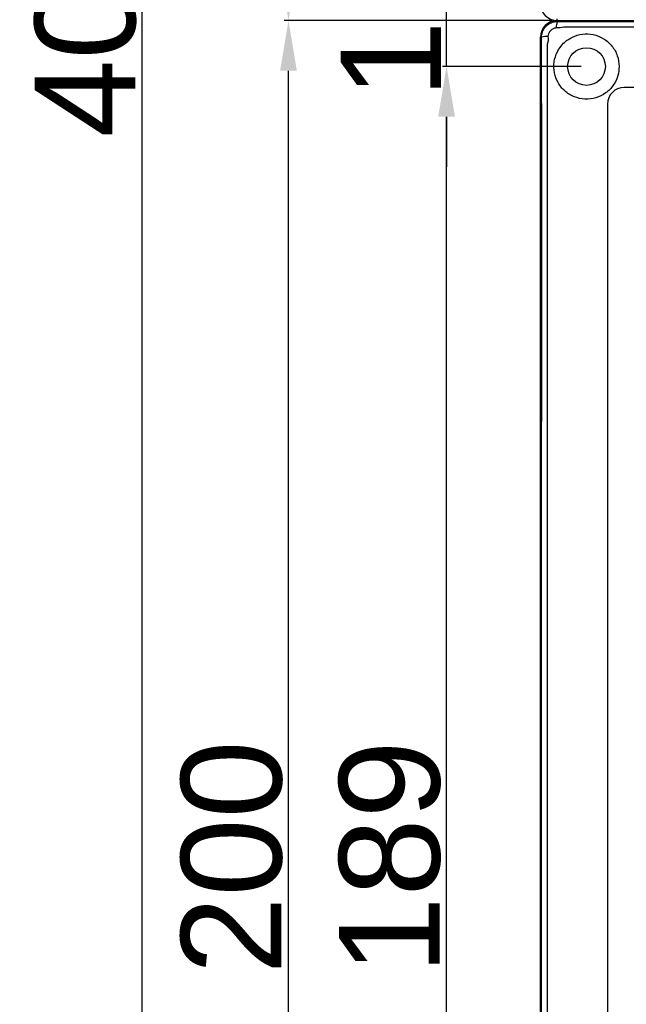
# Model space of a CAD drawing. Header units: millimetres. Extents: x 7099 to 9560, y -2357 to -1635.
# Tile 3 of 85: x 7099 to 7171, y -2067 to -1949. Entities that reach past the tile are written whole.
import ezdxf

# ---------------------------------------------------------------- set-up
doc = ezdxf.new("R2010")
doc.units = ezdxf.units.MM
doc.header["$LTSCALE"] = 3
doc.header["$PDSIZE"] = -1
doc.styles.get("Standard").update_dxf_attribs({"font": 'arial.ttf', "height": 12})
doc.dimstyles.new('ISO-25', dxfattribs={"dimtxt": 12, "dimasz": 6, "dimexe": 0.5, "dimexo": 0.625, "dimtad": 1, "dimdec": 1, "dimdsep": 46, "dimtxsty": 'Standard', "dimcen": 0, "dimclrd": 256, "dimclre": 256, "dimadec": 0, "dimazin": 0, "dimtfac": 1, "dimtdec": 1, "dimtmove": 0, "dimatfit": 3, "dimfxl": 1, "dimlwd": 30, "dimlwe": 30, "dimarcsym": 0})

# ---------------------------------------------------------------- blocks, each defined once
blk = doc.blocks.new('*D255')
at = {"lineweight": 30}
for p, q in [((7165.61, -1954.72), (7149.03, -1954.72)), ((7149.53, -2137.72), (7149.53, -1960.72)), ((7165.61, -2143.72), (7149.03, -2143.72))]:
    blk.add_line(p, q, dxfattribs=at)
for points in [[(7148.53, -1960.72), (7150.53, -1960.72), (7149.53, -1954.72)], [(7148.53, -2137.72), (7150.53, -2137.72), (7149.53, -2143.72)]]:
    blk.add_solid(points)
at = {"layer": 'Defpoints', "color": 0}
for p in [(7149.53, -1954.72), (7166.23, -1954.72), (7166.23, -2143.72)]:
    blk.add_point(p, dxfattribs=at)
at = {"color": 0, "insert": (7142.78, -2049.22), "char_height": 12, "attachment_point": 5, "rotation": 90}
blk.add_mtext('189', dxfattribs=at)
blk = doc.blocks.new('*D256')
at = {"lineweight": 30}
for p, q in [((7149.53, -1937.72), (7149.53, -1931.72)), ((7165.61, -1943.72), (7149.03, -1943.72)), ((7149.53, -1954.72), (7149.53, -1943.72)), ((7165.61, -1954.72), (7149.03, -1954.72)), ((7149.53, -1960.72), (7149.53, -1966.72))]:
    blk.add_line(p, q, dxfattribs=at)
for points in [[(7148.53, -1937.72), (7150.53, -1937.72), (7149.53, -1943.72)], [(7148.53, -1960.72), (7150.53, -1960.72), (7149.53, -1954.72)]]:
    blk.add_solid(points)
at = {"layer": 'Defpoints', "color": 0}
for p in [(7149.53, -1943.72), (7166.23, -1943.72), (7166.23, -1954.72)]:
    blk.add_point(p, dxfattribs=at)
at = {"color": 0, "insert": (7142.88, -1949.22), "char_height": 12, "attachment_point": 5, "rotation": 90}
blk.add_mtext('11', dxfattribs=at)
blk = doc.blocks.new('*D258')
at = {"lineweight": 30}
for p, q in [((7162.11, -1949.22), (7130.15, -1949.22)), ((7130.65, -2143.22), (7130.65, -1955.22)), ((7162.11, -2149.22), (7130.15, -2149.22))]:
    blk.add_line(p, q, dxfattribs=at)
for points in [[(7129.65, -1955.22), (7131.65, -1955.22), (7130.65, -1949.22)], [(7129.65, -2143.22), (7131.65, -2143.22), (7130.65, -2149.22)]]:
    blk.add_solid(points)
at = {"layer": 'Defpoints', "color": 0}
for p in [(7130.65, -1949.22), (7162.73, -1949.22), (7162.73, -2149.22)]:
    blk.add_point(p, dxfattribs=at)
at = {"color": 0, "insert": (7123.9, -2049.22), "char_height": 12, "attachment_point": 5, "rotation": 90}
blk.add_mtext('200', dxfattribs=at)
blk = doc.blocks.new('*D259')
at = {"lineweight": 30}
for p, q in [((7162.11, -1749.22), (7130.15, -1749.22)), ((7130.65, -1943.22), (7130.65, -1755.22)), ((7162.11, -1949.22), (7130.15, -1949.22))]:
    blk.add_line(p, q, dxfattribs=at)
for points in [[(7129.65, -1755.22), (7131.65, -1755.22), (7130.65, -1749.22)], [(7129.65, -1943.22), (7131.65, -1943.22), (7130.65, -1949.22)]]:
    blk.add_solid(points)
at = {"layer": 'Defpoints', "color": 0}
for p in [(7130.65, -1749.22), (7162.73, -1749.22), (7162.73, -1949.22)]:
    blk.add_point(p, dxfattribs=at)
at = {"color": 0, "insert": (7123.9, -1849.22), "char_height": 12, "attachment_point": 5, "rotation": 90}
blk.add_mtext('200', dxfattribs=at)
blk = doc.blocks.new('*D260')
at = {"lineweight": 30}
for p, q in [((7162.11, -1749.22), (7112.69, -1749.22)), ((7113.19, -2143.22), (7113.19, -1755.22)), ((7162.11, -2149.22), (7112.69, -2149.22))]:
    blk.add_line(p, q, dxfattribs=at)
for points in [[(7112.19, -1755.22), (7114.19, -1755.22), (7113.19, -1749.22)], [(7112.19, -2143.22), (7114.19, -2143.22), (7113.19, -2149.22)]]:
    blk.add_solid(points)
at = {"layer": 'Defpoints', "color": 0}
for p in [(7113.19, -1749.22), (7162.73, -1749.22), (7162.73, -2149.22)]:
    blk.add_point(p, dxfattribs=at)
at = {"color": 0, "insert": (7106.44, -1949.22), "char_height": 12, "attachment_point": 5, "rotation": 90}
blk.add_mtext('400', dxfattribs=at)

msp = doc.modelspace()

# ---------------------------------------------------------------- linework, layer by layer
at = {"linetype": 'Continuous', "lineweight": 30}
for p, q in [((7162.73, -1949.22), (7162.73, -1949.02)), ((7162.73, -1949.22), (7558.73, -1949.22)), ((7162.73, -1949.22), (7162.73, -1949.34)), ((7160.73, -2147.22), (7160.73, -1951.22)), ((7160.73, -1951.22), (7160.86, -1951.22)), ((7357.74, -1957.22), (7170.73, -1957.22)), ((7168.73, -1959.22), (7168.73, -2139.22))]:
    msp.add_line(p, q, dxfattribs=at)
at = {"linetype": 'Continuous', "lineweight": 30, "flags": 128}
for points in [[(7557.94, -1950.03), (7557.94, -1950.03), (7555.94, -1950.03), (7547.94, -1950.02), (7515.94, -1950.02), (7387.94, -1950.02), (7163.52, -1950.03), (7163.52, -1950.03)], [(7161.53, -1952.04), (7161.53, -1952.04), (7161.53, -1954.04), (7161.53, -1962.04), (7161.53, -1994.04), (7161.53, -2122.04), (7161.53, -2135.59), (7161.53, -2146.4), (7161.53, -2146.4)]]:
    msp.add_lwpolyline(points, dxfattribs=at)
at = {"linetype": 'Continuous', "lineweight": 30}
msp.add_circle((7166.23, -1954.72), 2.25, dxfattribs=at)
for centre, radius, start, end in [((7162.73, -1947.22), 2, 180, 270), ((7162.73, -1951.22), 2, 90, 180), ((7164.53, -1949.97), 1.91, 160.7134, 184.1802), ((7161.49, -1952.98), 1.86, 85.7205, 109.7788), ((7170.73, -1959.22), 2, 90.0008, 179.9991)]:
    msp.add_arc(centre, radius, start, end, dxfattribs=at)
for points, knots in [([(7160.86, -1951.22), (7160.88, -1951.01), (7160.92, -1950.6), (7161.23, -1950.04), (7161.7, -1949.61), (7162.23, -1949.38), (7162.58, -1949.35), (7162.73, -1949.34)], [0, 0, 0, 0, 0.212008, 0.424422, 0.636598, 0.848547, 1, 1, 1, 1]), ([(7162.63, -1950.11), (7162.55, -1950.12), (7162.37, -1950.15), (7162.1, -1950.28), (7161.85, -1950.51), (7161.68, -1950.79), (7161.64, -1951.01), (7161.63, -1951.12)], [0, 0, 0, 0, 0.149209, 0.361905, 0.576785, 0.790653, 1, 1, 1, 1]), ([(7163.52, -1950.03), (7163.52, -1950.03), (7163.23, -1950.08), (7162.93, -1950.09), (7162.63, -1950.11)], [0, 0, 0, 0, 0.000068, 1, 1, 1, 1]), ([(7162.73, -1949.34), (7163.7, -1949.35), (7165.65, -1949.35), (7169.54, -1949.34), (7184.6, -1949.35), (7247.22, -1949.34), (7341.61, -1949.35), (7429.49, -1949.34), (7469.57, -1949.35), (7475.92, -1949.36), (7476.66, -1949.36)], [0, 0, 0, 0, 0.009291, 0.018605, 0.037219, 0.15318, 0.617023, 0.939231, 0.99298, 1, 1, 1, 1]), ([(7160.87, -2009.06), (7160.87, -2004.68), (7160.88, -1995.32), (7160.9, -1981), (7160.9, -1966.07), (7160.87, -1956.17), (7160.86, -1951.22)], [0, 0, 0, 0, 0.227233, 0.485271, 0.742753, 1, 1, 1, 1]), ([(7161.63, -1951.12), (7161.65, -1951.44), (7161.67, -1951.76), (7161.53, -1952.04), (7161.53, -1952.04)], [0, 0, 0, 0, 0.99993, 1, 1, 1, 1]), ([(7170.13, -1954.72), (7170.09, -1954.28), (7170, -1953.4), (7169.32, -1952.23), (7168.32, -1951.34), (7167.07, -1950.84), (7165.75, -1950.78), (7164.51, -1951.14), (7163.45, -1951.89), (7162.69, -1952.94), (7162.3, -1954.17), (7162.33, -1955.47), (7162.78, -1956.69), (7163.6, -1957.69), (7164.72, -1958.4), (7166.03, -1958.69), (7167.37, -1958.53), (7168.56, -1957.94), (7169.49, -1956.99), (7170.04, -1955.87), (7170.1, -1955.08), (7170.13, -1954.72)], [0, 0, 0, 0, 0.0542366, 0.1084365, 0.1634376, 0.2179972, 0.2705754, 0.3218044, 0.3744519, 0.4258173, 0.4775648, 0.5305538, 0.5817382, 0.6340598, 0.6883446, 0.7433912, 0.7974994, 0.8504694, 0.9032061, 0.9565497, 1, 1, 1, 1]), ([(7160.86, -2147.22), (7160.86, -2146.25), (7160.86, -2144.32), (7160.86, -2140.44), (7160.86, -2125.78), (7160.85, -2087.24), (7160.85, -2045.66), (7160.86, -2015.23), (7160.87, -2009.66), (7160.87, -2009.06)], [0, 0, 0, 0, 0.021012, 0.042076, 0.084176, 0.339329, 0.878968, 0.987014, 1, 1, 1, 1])]:
    msp.add_open_spline(points, degree=3, knots=knots, dxfattribs=at)

# ---------------------------------------------------------------- dimensions: what is measured, and where the dimension line sits
for base, p1, p2, picture, middle in [((7113.19, -1749.22), (7162.73, -2149.22), (7162.73, -1749.22), '*D260', (7106.44, -1949.22)), ((7130.65, -1749.22), (7162.73, -1949.22), (7162.73, -1749.22), '*D259', (7123.9, -1849.22)), ((7130.65, -1949.22), (7162.73, -2149.22), (7162.73, -1949.22), '*D258', (7123.9, -2049.22)), ((7149.53, -1954.72), (7166.23, -2143.72), (7166.23, -1954.72), '*D255', (7142.78, -2049.22))]:
    dim = msp.add_linear_dim(base=base, p1=p1, p2=p2, angle=90, dimstyle='ISO-25')
    dim.commit()
    dim.dimension.update_dxf_attribs({"geometry": picture, "text_midpoint": middle})
dim = msp.add_linear_dim(base=(7149.53, -1943.72), p1=(7166.23, -1954.72), p2=(7166.23, -1943.72), angle=90, dimstyle='ISO-25')
dim.commit()
dim.dimension.update_dxf_attribs({"geometry": '*D256', "text_midpoint": (7149.53, -1949.22), "dimtype": 160})

doc.saveas('drawing.dxf')
